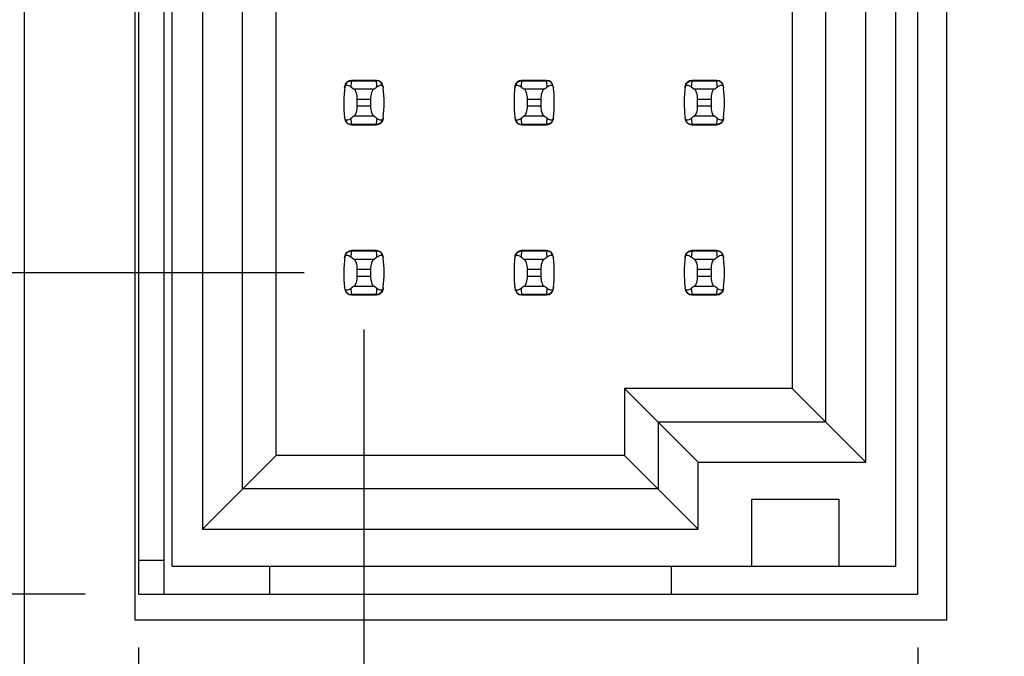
# Model space of a CAD drawing. Header units: inches. Extents: x 0 to 34, y 0 to 22.
# Tile 5 of 43: x 6.366 to 7.523, y 7.439 to 8.187. Entities that reach past the tile are written whole.
import ezdxf

# ---------------------------------------------------------------- set-up
doc = ezdxf.new("R2010")
doc.units = ezdxf.units.IN
doc.header["$LTSCALE"] = 1.87
doc.header["$MEASUREMENT"] = 0
doc.layers.get('0').update_dxf_attribs({"linetype": 'CONTINUOUS'})
doc.layers.add('DIMENSIONS', color=7, linetype='CONTINUOUS')
doc.styles.get("Standard").update_dxf_attribs({"font": 'txt', "width": 0.8})
doc.dimstyles.new('DIMSTYLE_2', dxfattribs={"dimtxt": 0.125, "dimasz": 0.18, "dimexe": 0.125, "dimexo": 0.0625, "dimgap": 0.03125, "dimtad": 0, "dimtih": 1, "dimtoh": 1, "dimlfac": 0.5, "dimzin": 4, "dimdsep": 46, "dimtxsty": 'STANDARD', "dimblk": '_FILLED', "dimblk1": '_FILLED', "dimblk2": '_FILLED', "dimcen": 0.09, "dimadec": 0, "dimazin": 0, "dimtp": 0.001, "dimtm": 0.001, "dimtfac": 1, "dimtofl": 0, "dimtmove": 0, "dimatfit": 3, "dimldrblk": '_FILLED', "dimfxl": 1, "dimtolj": 1, "dimtzin": 4, "dimarcsym": 0})

# ---------------------------------------------------------------- blocks, each defined once
blk = doc.blocks.new('*D9')
at = {"layer": 'DIMENSIONS', "color": 2, "linetype": 'CONTINUOUS'}
blk.add_line((6.6999, 7.8898), (5.6637, 7.8898), dxfattribs=at)
at = {"layer": 'DIMENSIONS', "color": 2, "linetype": 'CONTINUOUS', "insert": (5.6012, 7.9523), "char_height": 0.125, "width": 1.825, "attachment_point": 3, "line_spacing_factor": 0.9}
blk.add_mtext('PIN 1-A .86{\\Ftxt.shx;\\W1.000000;\\H0.125000; }[21.8]', dxfattribs=at)
blk = doc.blocks.new('_FILLED')
at = {"color": 0, "linetype": 'BYBLOCK'}
blk.add_solid([(0, 0), (-1, 0.1736), (-1, -0.1736)], dxfattribs=at)
blk = doc.blocks.new('*D10')
at = {"layer": 'DIMENSIONS', "color": 2, "linetype": 'CONTINUOUS'}
blk.add_line((6.4427, 7.5118), (5.6637, 7.5118), dxfattribs=at)
at = {"layer": 'DIMENSIONS', "color": 2, "linetype": 'CONTINUOUS', "insert": (5.6012, 7.5743), "char_height": 0.125, "width": 0.825, "attachment_point": 3, "line_spacing_factor": 0.9}
blk.add_mtext('.67{\\Ftxt.shx;\\W1.000000;\\H0.125000; }[17]', dxfattribs=at)
blk = doc.blocks.new('*D11')
at = {"layer": 'DIMENSIONS', "color": 2, "linetype": 'CONTINUOUS'}
blk.add_line((6.4427, 14.4658), (5.6637, 14.4658), dxfattribs=at)
at = {"layer": 'DIMENSIONS', "color": 2, "linetype": 'CONTINUOUS', "insert": (5.6012, 14.5283), "char_height": 0.125, "width": 1.225, "attachment_point": 3, "line_spacing_factor": 0.9}
blk.add_mtext('4.15{\\Ftxt.shx;\\W1.000000;\\H0.125000; }[105.4]', dxfattribs=at)
blk = doc.blocks.new('*D25')
at = {"layer": 'DIMENSIONS', "color": 2, "linetype": 'CONTINUOUS'}
blk.add_line((7.4212, 7.4493), (7.4212, 5.2383), dxfattribs=at)
at = {"layer": 'DIMENSIONS', "color": 2, "linetype": 'CONTINUOUS', "insert": (7.3587, 5.1758), "char_height": 0.125, "width": 1.225, "attachment_point": 3, "rotation": 90, "line_spacing_factor": 0.9}
blk.add_mtext('5X .24{\\Ftxt.shx;\\W1.000000;\\H0.125000; }[6.1]', dxfattribs=at)
blk = doc.blocks.new('*D26')
at = {"layer": 'DIMENSIONS', "color": 2, "linetype": 'CONTINUOUS'}
blk.add_line((6.5052, 7.4493), (6.5052, 5.2383), dxfattribs=at)
at = {"layer": 'DIMENSIONS', "color": 2, "linetype": 'CONTINUOUS', "insert": (6.4427, 5.1758), "char_height": 0.125, "width": 1.225, "attachment_point": 3, "rotation": 90, "line_spacing_factor": 0.9}
blk.add_mtext('5X .22{\\Ftxt.shx;\\W1.000000;\\H0.125000; }[5.5]', dxfattribs=at)
blk = doc.blocks.new('*D32')
at = {"layer": 'DIMENSIONS', "color": 2, "linetype": 'CONTINUOUS'}
blk.add_line((6.7702, 7.823), (6.7702, 5.2383), dxfattribs=at)
at = {"layer": 'DIMENSIONS', "color": 2, "linetype": 'CONTINUOUS', "insert": (6.7077, 5.1758), "char_height": 0.125, "width": 1.725, "attachment_point": 3, "rotation": 90, "line_spacing_factor": 0.9}
blk.add_mtext('PIN 1-A .08{\\Ftxt.shx;\\W1.000000;\\H0.125000; }[2.1]', dxfattribs=at)

msp = doc.modelspace()

# ---------------------------------------------------------------- linework, layer by layer
at = {"color": 7, "linetype": 'CONTINUOUS'}
for p, q in [((6.3712, 5.9858), (6.3712, 15.9938)), ((6.5352, 14.4658), (6.5352, 7.5118)), ((6.545, 7.5449), (6.545, 14.4347)), ((7.3954, 7.5449), (7.3954, 14.4347)), ((6.5805, 8.9087), (6.5805, 7.5882)), ((6.6277, 7.6355), (6.6277, 8.9087)), ((6.6671, 7.6748), (6.6671, 8.9087)), ((7.2734, 8.9087), (7.2734, 7.7536)), ((7.3128, 8.9087), (7.3128, 7.7142)), ((7.36, 7.6669), (7.36, 8.9087)), ((6.5052, 8.8098), (6.5052, 7.5118)), ((7.4212, 7.5118), (7.4212, 8.8098)), ((6.5012, 8.7798), (6.5012, 7.4818)), ((7.4552, 7.4818), (7.4552, 8.7798)), ((6.7849, 8.1158), (6.7556, 8.1158)), ((6.7556, 8.1158), (6.7556, 8.1154)), ((6.7556, 8.1154), (6.7849, 8.1154)), ((6.7849, 8.1154), (6.7849, 8.1158)), ((6.9849, 8.1158), (6.9556, 8.1158)), ((6.9556, 8.1158), (6.9556, 8.1154)), ((6.9556, 8.1154), (6.9849, 8.1154)), ((6.9849, 8.1154), (6.9849, 8.1158)), ((7.1849, 8.1158), (7.1556, 8.1158)), ((7.1556, 8.1158), (7.1556, 8.1154)), ((7.1556, 8.1154), (7.1849, 8.1154)), ((7.1849, 8.1154), (7.1849, 8.1158)), ((6.7816, 8.1055), (6.7589, 8.1055)), ((6.9816, 8.1055), (6.9589, 8.1055)), ((7.1816, 8.1055), (7.1589, 8.1055)), ((6.7624, 8.094), (6.7781, 8.094)), ((6.7624, 8.0855), (6.7624, 8.094)), ((6.7781, 8.094), (6.7781, 8.0855)), ((6.9624, 8.094), (6.9781, 8.094)), ((6.9624, 8.0855), (6.9624, 8.094)), ((6.9781, 8.094), (6.9781, 8.0855)), ((7.1624, 8.094), (7.1781, 8.094)), ((7.1624, 8.0855), (7.1624, 8.094)), ((7.1781, 8.094), (7.1781, 8.0855)), ((6.7781, 8.0855), (6.7624, 8.0855)), ((6.9781, 8.0855), (6.9624, 8.0855)), ((7.1781, 8.0855), (7.1624, 8.0855)), ((6.7589, 8.0741), (6.7816, 8.0741)), ((6.9589, 8.0741), (6.9816, 8.0741)), ((7.1589, 8.0741), (7.1816, 8.0741)), ((6.7849, 8.0642), (6.7556, 8.0642)), ((6.7556, 8.0642), (6.7556, 8.0638)), ((6.7556, 8.0638), (6.7849, 8.0638)), ((6.7849, 8.0638), (6.7849, 8.0642)), ((6.9849, 8.0642), (6.9556, 8.0642)), ((6.9556, 8.0642), (6.9556, 8.0638)), ((6.9556, 8.0638), (6.9849, 8.0638)), ((6.9849, 8.0638), (6.9849, 8.0642)), ((7.1849, 8.0642), (7.1556, 8.0642)), ((7.1556, 8.0642), (7.1556, 8.0638)), ((7.1556, 8.0638), (7.1849, 8.0638)), ((7.1849, 8.0638), (7.1849, 8.0642)), ((6.7849, 7.9158), (6.7556, 7.9158)), ((6.7556, 7.9158), (6.7556, 7.9154)), ((6.7556, 7.9154), (6.7849, 7.9154)), ((6.7849, 7.9154), (6.7849, 7.9158)), ((6.9849, 7.9158), (6.9556, 7.9158)), ((6.9556, 7.9158), (6.9556, 7.9154)), ((6.9556, 7.9154), (6.9849, 7.9154)), ((6.9849, 7.9154), (6.9849, 7.9158)), ((7.1849, 7.9158), (7.1556, 7.9158)), ((7.1556, 7.9158), (7.1556, 7.9154)), ((7.1556, 7.9154), (7.1849, 7.9154)), ((7.1849, 7.9154), (7.1849, 7.9158)), ((6.7816, 7.9055), (6.7589, 7.9055)), ((6.9816, 7.9055), (6.9589, 7.9055)), ((7.1816, 7.9055), (7.1589, 7.9055)), ((6.7624, 7.894), (6.7781, 7.894)), ((6.7624, 7.8855), (6.7624, 7.894)), ((6.7781, 7.894), (6.7781, 7.8855)), ((6.9624, 7.894), (6.9781, 7.894)), ((6.9624, 7.8855), (6.9624, 7.894)), ((6.9781, 7.894), (6.9781, 7.8855)), ((7.1624, 7.894), (7.1781, 7.894)), ((7.1624, 7.8855), (7.1624, 7.894)), ((7.1781, 7.894), (7.1781, 7.8855)), ((6.7781, 7.8855), (6.7624, 7.8855)), ((6.9781, 7.8855), (6.9624, 7.8855)), ((7.1781, 7.8855), (7.1624, 7.8855)), ((6.7589, 7.8741), (6.7816, 7.8741)), ((6.9589, 7.8741), (6.9816, 7.8741)), ((7.1589, 7.8741), (7.1816, 7.8741)), ((6.7849, 7.8642), (6.7556, 7.8642)), ((6.7556, 7.8642), (6.7556, 7.8638)), ((6.7556, 7.8638), (6.7849, 7.8638)), ((6.7849, 7.8638), (6.7849, 7.8642)), ((6.9849, 7.8642), (6.9556, 7.8642)), ((6.9556, 7.8642), (6.9556, 7.8638)), ((6.9556, 7.8638), (6.9849, 7.8638)), ((6.9849, 7.8638), (6.9849, 7.8642)), ((7.1849, 7.8642), (7.1556, 7.8642)), ((7.1556, 7.8642), (7.1556, 7.8638)), ((7.1556, 7.8638), (7.1849, 7.8638)), ((7.1849, 7.8638), (7.1849, 7.8642)), ((7.2734, 7.7536), (7.0765, 7.7536)), ((7.1632, 7.6669), (7.0765, 7.7536)), ((7.0765, 7.7536), (7.0765, 7.6748)), ((7.36, 7.6669), (7.2734, 7.7536)), ((7.3128, 7.7142), (7.1159, 7.7142)), ((7.1159, 7.7142), (7.1159, 7.6355)), ((6.5805, 7.5882), (6.6671, 7.6748)), ((7.0765, 7.6748), (6.6671, 7.6748)), ((7.1632, 7.5882), (7.0765, 7.6748)), ((7.1632, 7.6669), (7.36, 7.6669)), ((7.1632, 7.5882), (7.1632, 7.6669)), ((7.1159, 7.6355), (6.6277, 7.6355)), ((7.2261, 7.6236), (7.3285, 7.6236)), ((7.2261, 7.5449), (7.2261, 7.6236)), ((7.3285, 7.6236), (7.3285, 7.5449)), ((6.5805, 7.5882), (7.1632, 7.5882)), ((6.5052, 7.5518), (6.5352, 7.5518)), ((6.545, 7.5449), (7.3954, 7.5449)), ((6.6592, 7.5449), (6.6592, 7.5118)), ((7.1317, 7.5118), (7.1317, 7.5449)), ((6.5052, 7.5118), (7.4212, 7.5118)), ((6.5012, 7.4818), (7.4552, 7.4818))]:
    msp.add_line(p, q, dxfattribs=at)
for centre, radius, start, end in [((6.7556, 8.1079), 0.00787, 90, 173.0471), ((6.9041, 8.0974), 0.1496, 173.0991, 175.7944), ((6.7849, 8.1079), 0.00787, 6.9529, 90), ((6.6364, 8.0974), 0.1496, 4.2056, 6.9009), ((6.9556, 8.1079), 0.00787, 90, 173.0471), ((7.1041, 8.0974), 0.1496, 173.0991, 175.7944), ((6.9849, 8.1079), 0.00787, 6.9529, 90), ((6.8364, 8.0974), 0.1496, 4.2056, 6.9009), ((7.1556, 8.1079), 0.00787, 90, 173.0471), ((7.3041, 8.0974), 0.1496, 173.0991, 175.7944), ((7.1849, 8.1079), 0.00787, 6.9529, 90), ((7.0364, 8.0974), 0.1496, 4.2056, 6.9009), ((6.9041, 8.0898), 0.1575, 173.0989, 186.3712), ((6.6364, 8.0898), 0.1575, 353.6288, 6.3712), ((7.1041, 8.0898), 0.1575, 173.0989, 186.3712), ((6.8364, 8.0898), 0.1575, 353.6288, 6.3712), ((7.3041, 8.0898), 0.1575, 173.0989, 186.3712), ((7.0364, 8.0898), 0.1575, 353.6288, 6.3712), ((6.7556, 8.0717), 0.00787, 186.9529, 270), ((6.9041, 8.0822), 0.1496, 184.2056, 186.9009), ((6.6364, 8.0822), 0.1496, 353.0991, 355.7944), ((6.7849, 8.0717), 0.00787, 270, 353.0471), ((6.9556, 8.0717), 0.00787, 186.9529, 270), ((7.1041, 8.0822), 0.1496, 184.2056, 186.9009), ((6.8364, 8.0822), 0.1496, 353.0991, 355.7944), ((6.9849, 8.0717), 0.00787, 270, 353.0471), ((7.1556, 8.0717), 0.00787, 186.9529, 270), ((7.3041, 8.0822), 0.1496, 184.2056, 186.9009), ((7.0364, 8.0822), 0.1496, 353.0991, 355.7944), ((7.1849, 8.0717), 0.00787, 270, 353.0471), ((6.7556, 7.9079), 0.00787, 90, 173.0471), ((6.9041, 7.8974), 0.1496, 173.0991, 175.7944), ((6.7849, 7.9079), 0.00787, 6.9529, 90), ((6.6364, 7.8974), 0.1496, 4.2056, 6.9009), ((6.9556, 7.9079), 0.00787, 90, 173.0471), ((7.1041, 7.8974), 0.1496, 173.0991, 175.7944), ((6.9849, 7.9079), 0.00787, 6.9529, 90), ((6.8364, 7.8974), 0.1496, 4.2056, 6.9009), ((7.1556, 7.9079), 0.00787, 90, 173.0471), ((7.3041, 7.8974), 0.1496, 173.0991, 175.7944), ((7.1849, 7.9079), 0.00787, 6.9529, 90), ((7.0364, 7.8974), 0.1496, 4.2056, 6.9009), ((6.9041, 7.8898), 0.1575, 173.0989, 186.3712), ((6.6364, 7.8898), 0.1575, 353.6288, 6.3712), ((7.1041, 7.8898), 0.1575, 173.0989, 186.3712), ((6.8364, 7.8898), 0.1575, 353.6288, 6.3712), ((7.3041, 7.8898), 0.1575, 173.0989, 186.3712), ((7.0364, 7.8898), 0.1575, 353.6288, 6.3712), ((6.7556, 7.8717), 0.00787, 186.9529, 270), ((6.9041, 7.8822), 0.1496, 184.2056, 186.9009), ((6.6364, 7.8822), 0.1496, 353.0991, 355.7944), ((6.7849, 7.8717), 0.00787, 270, 353.0471), ((6.9556, 7.8717), 0.00787, 186.9529, 270), ((7.1041, 7.8822), 0.1496, 184.2056, 186.9009), ((6.8364, 7.8822), 0.1496, 353.0991, 355.7944), ((6.9849, 7.8717), 0.00787, 270, 353.0471), ((7.1556, 7.8717), 0.00787, 186.9529, 270), ((7.3041, 7.8822), 0.1496, 184.2056, 186.9009), ((7.0364, 7.8822), 0.1496, 353.0991, 355.7944), ((7.1849, 7.8717), 0.00787, 270, 353.0471)]:
    msp.add_arc(centre, radius, start, end, dxfattribs=at)
for centre, start_param, end_param in [((7.1264, 8.1433), -2.804032, -2.774684), ((6.4141, 8.1433), -0.366909, -0.33756), ((7.3264, 8.1433), -2.804032, -2.774684), ((6.6141, 8.1433), -0.366909, -0.33756), ((7.5264, 8.1433), -2.804032, -2.774684), ((6.8141, 8.1433), -0.366909, -0.33756), ((7.1264, 8.0363), 2.774684, 2.804032), ((6.4141, 8.0363), 0.33756, 0.366909), ((7.3264, 8.0363), 2.774684, 2.804032), ((6.6141, 8.0363), 0.33756, 0.366909), ((7.5264, 8.0363), 2.774684, 2.804032), ((6.8141, 8.0363), 0.33756, 0.366909), ((7.1264, 7.9433), -2.804032, -2.774684), ((6.4141, 7.9433), -0.366909, -0.33756), ((7.3264, 7.9433), -2.804032, -2.774684), ((6.6141, 7.9433), -0.366909, -0.33756), ((7.5264, 7.9433), -2.804032, -2.774684), ((6.8141, 7.9433), -0.366909, -0.33756), ((7.1264, 7.8363), 2.774684, 2.804032), ((6.4141, 7.8363), 0.33756, 0.366909), ((7.3264, 7.8363), 2.774684, 2.804032), ((6.6141, 7.8363), 0.33756, 0.366909), ((7.5264, 7.8363), 2.774684, 2.804032), ((6.8141, 7.8363), 0.33756, 0.366909)]:
    msp.add_ellipse(centre, major_axis=(0.3937, 0), ratio=0.267949, start_param=start_param, end_param=end_param, dxfattribs=at)
for points, knots in [([(6.7478, 8.1087), (6.748, 8.1105), (6.7499, 8.1141), (6.7537, 8.1154), (6.7556, 8.1154)], [0, 0, 0, 0, 0.49418, 1, 1, 1, 1]), ([(6.7927, 8.1087), (6.7925, 8.1105), (6.7906, 8.1141), (6.7868, 8.1154), (6.7849, 8.1154)], [0, 0, 0, 0, 0.49418, 1, 1, 1, 1]), ([(6.9478, 8.1087), (6.948, 8.1105), (6.9499, 8.1141), (6.9537, 8.1154), (6.9556, 8.1154)], [0, 0, 0, 0, 0.49418, 1, 1, 1, 1]), ([(6.9927, 8.1087), (6.9925, 8.1105), (6.9906, 8.1141), (6.9868, 8.1154), (6.9849, 8.1154)], [0, 0, 0, 0, 0.49418, 1, 1, 1, 1]), ([(7.1478, 8.1087), (7.148, 8.1105), (7.1499, 8.1141), (7.1537, 8.1154), (7.1556, 8.1154)], [0, 0, 0, 0, 0.49418, 1, 1, 1, 1]), ([(7.1927, 8.1087), (7.1925, 8.1105), (7.1906, 8.1141), (7.1868, 8.1154), (7.1849, 8.1154)], [0, 0, 0, 0, 0.49418, 1, 1, 1, 1]), ([(6.7476, 8.1073), (6.7477, 8.108), (6.7479, 8.1091), (6.7493, 8.1103), (6.7511, 8.1104), (6.753, 8.1096), (6.7543, 8.1088), (6.7549, 8.1084)], [0, 0, 0, 0, 0.221573, 0.342081, 0.537638, 0.75178, 1, 1, 1, 1]), ([(6.7624, 8.094), (6.7624, 8.0965), (6.762, 8.1), (6.7604, 8.1037), (6.7594, 8.1051), (6.7589, 8.1055)], [0, 0, 0, 0, 0.604658, 0.834309, 1, 1, 1, 1]), ([(6.7816, 8.1055), (6.781, 8.1051), (6.78, 8.1037), (6.7785, 8.1), (6.7781, 8.0965), (6.7781, 8.094)], [0, 0, 0, 0, 0.165672, 0.395352, 1, 1, 1, 1]), ([(6.7856, 8.1084), (6.7862, 8.1088), (6.7875, 8.1096), (6.7894, 8.1104), (6.7912, 8.1103), (6.7926, 8.1091), (6.7928, 8.108), (6.7929, 8.1073)], [0, 0, 0, 0, 0.248219, 0.462352, 0.657907, 0.778419, 1, 1, 1, 1]), ([(6.9476, 8.1073), (6.9477, 8.108), (6.9479, 8.1091), (6.9493, 8.1103), (6.9511, 8.1104), (6.953, 8.1096), (6.9543, 8.1088), (6.9549, 8.1084)], [0, 0, 0, 0, 0.221573, 0.342081, 0.537638, 0.75178, 1, 1, 1, 1]), ([(6.9624, 8.094), (6.9624, 8.0965), (6.962, 8.1), (6.9604, 8.1037), (6.9594, 8.1051), (6.9589, 8.1055)], [0, 0, 0, 0, 0.604658, 0.834309, 1, 1, 1, 1]), ([(6.9816, 8.1055), (6.981, 8.1051), (6.98, 8.1037), (6.9785, 8.1), (6.9781, 8.0965), (6.9781, 8.094)], [0, 0, 0, 0, 0.165672, 0.395352, 1, 1, 1, 1]), ([(6.9856, 8.1084), (6.9862, 8.1088), (6.9875, 8.1096), (6.9894, 8.1104), (6.9912, 8.1103), (6.9926, 8.1091), (6.9928, 8.108), (6.9929, 8.1073)], [0, 0, 0, 0, 0.248219, 0.462352, 0.657907, 0.778419, 1, 1, 1, 1]), ([(7.1476, 8.1073), (7.1477, 8.108), (7.1479, 8.1091), (7.1493, 8.1103), (7.1511, 8.1104), (7.153, 8.1096), (7.1543, 8.1088), (7.1549, 8.1084)], [0, 0, 0, 0, 0.221573, 0.342081, 0.537638, 0.75178, 1, 1, 1, 1]), ([(7.1624, 8.094), (7.1624, 8.0965), (7.162, 8.1), (7.1604, 8.1037), (7.1594, 8.1051), (7.1589, 8.1055)], [0, 0, 0, 0, 0.604658, 0.834309, 1, 1, 1, 1]), ([(7.1816, 8.1055), (7.181, 8.1051), (7.18, 8.1037), (7.1785, 8.1), (7.1781, 8.0965), (7.1781, 8.094)], [0, 0, 0, 0, 0.165672, 0.395352, 1, 1, 1, 1]), ([(7.1856, 8.1084), (7.1862, 8.1088), (7.1875, 8.1096), (7.1894, 8.1104), (7.1912, 8.1103), (7.1926, 8.1091), (7.1928, 8.108), (7.1929, 8.1073)], [0, 0, 0, 0, 0.248219, 0.462352, 0.657907, 0.778419, 1, 1, 1, 1]), ([(6.7589, 8.0741), (6.7594, 8.0745), (6.7604, 8.0758), (6.762, 8.0796), (6.7624, 8.0831), (6.7624, 8.0855)], [0, 0, 0, 0, 0.165672, 0.395352, 1, 1, 1, 1]), ([(6.7781, 8.0855), (6.7781, 8.0831), (6.7785, 8.0796), (6.78, 8.0758), (6.781, 8.0745), (6.7816, 8.0741)], [0, 0, 0, 0, 0.604658, 0.834309, 1, 1, 1, 1]), ([(6.9589, 8.0741), (6.9594, 8.0745), (6.9604, 8.0758), (6.962, 8.0796), (6.9624, 8.0831), (6.9624, 8.0855)], [0, 0, 0, 0, 0.165672, 0.395352, 1, 1, 1, 1]), ([(6.9781, 8.0855), (6.9781, 8.0831), (6.9785, 8.0796), (6.98, 8.0758), (6.981, 8.0745), (6.9816, 8.0741)], [0, 0, 0, 0, 0.604658, 0.834309, 1, 1, 1, 1]), ([(7.1589, 8.0741), (7.1594, 8.0745), (7.1604, 8.0758), (7.162, 8.0796), (7.1624, 8.0831), (7.1624, 8.0855)], [0, 0, 0, 0, 0.165672, 0.395352, 1, 1, 1, 1]), ([(7.1781, 8.0855), (7.1781, 8.0831), (7.1785, 8.0796), (7.18, 8.0758), (7.181, 8.0745), (7.1816, 8.0741)], [0, 0, 0, 0, 0.604658, 0.834309, 1, 1, 1, 1]), ([(6.7549, 8.0712), (6.7543, 8.0707), (6.753, 8.0699), (6.7511, 8.0692), (6.7493, 8.0693), (6.7479, 8.0705), (6.7477, 8.0716), (6.7476, 8.0723)], [0, 0, 0, 0, 0.248219, 0.462352, 0.657906, 0.77842, 1, 1, 1, 1]), ([(6.7478, 8.0709), (6.748, 8.0691), (6.7499, 8.0655), (6.7537, 8.0642), (6.7556, 8.0642)], [0, 0, 0, 0, 0.49418, 1, 1, 1, 1]), ([(6.7927, 8.0709), (6.7925, 8.0691), (6.7906, 8.0655), (6.7868, 8.0642), (6.7849, 8.0642)], [0, 0, 0, 0, 0.49418, 1, 1, 1, 1]), ([(6.7929, 8.0723), (6.7928, 8.0716), (6.7926, 8.0705), (6.7912, 8.0693), (6.7894, 8.0692), (6.7875, 8.0699), (6.7862, 8.0707), (6.7856, 8.0712)], [0, 0, 0, 0, 0.221528, 0.34208, 0.53764, 0.751766, 1, 1, 1, 1]), ([(6.9549, 8.0712), (6.9543, 8.0707), (6.953, 8.0699), (6.9511, 8.0692), (6.9493, 8.0693), (6.9479, 8.0705), (6.9477, 8.0716), (6.9476, 8.0723)], [0, 0, 0, 0, 0.248219, 0.462352, 0.657906, 0.77842, 1, 1, 1, 1]), ([(6.9478, 8.0709), (6.948, 8.0691), (6.9499, 8.0655), (6.9537, 8.0642), (6.9556, 8.0642)], [0, 0, 0, 0, 0.49418, 1, 1, 1, 1]), ([(6.9927, 8.0709), (6.9925, 8.0691), (6.9906, 8.0655), (6.9868, 8.0642), (6.9849, 8.0642)], [0, 0, 0, 0, 0.49418, 1, 1, 1, 1]), ([(6.9929, 8.0723), (6.9928, 8.0716), (6.9926, 8.0705), (6.9912, 8.0693), (6.9894, 8.0692), (6.9875, 8.0699), (6.9862, 8.0707), (6.9856, 8.0712)], [0, 0, 0, 0, 0.221528, 0.34208, 0.53764, 0.751766, 1, 1, 1, 1]), ([(7.1549, 8.0712), (7.1543, 8.0707), (7.153, 8.0699), (7.1511, 8.0692), (7.1493, 8.0693), (7.1479, 8.0705), (7.1477, 8.0716), (7.1476, 8.0723)], [0, 0, 0, 0, 0.248219, 0.462352, 0.657906, 0.77842, 1, 1, 1, 1]), ([(7.1478, 8.0709), (7.148, 8.0691), (7.1499, 8.0655), (7.1537, 8.0642), (7.1556, 8.0642)], [0, 0, 0, 0, 0.49418, 1, 1, 1, 1]), ([(7.1927, 8.0709), (7.1925, 8.0691), (7.1906, 8.0655), (7.1868, 8.0642), (7.1849, 8.0642)], [0, 0, 0, 0, 0.49418, 1, 1, 1, 1]), ([(7.1929, 8.0723), (7.1928, 8.0716), (7.1926, 8.0705), (7.1912, 8.0693), (7.1894, 8.0692), (7.1875, 8.0699), (7.1862, 8.0707), (7.1856, 8.0712)], [0, 0, 0, 0, 0.221528, 0.34208, 0.53764, 0.751766, 1, 1, 1, 1]), ([(6.7478, 7.9087), (6.748, 7.9105), (6.7499, 7.9141), (6.7537, 7.9154), (6.7556, 7.9154)], [0, 0, 0, 0, 0.49418, 1, 1, 1, 1]), ([(6.7927, 7.9087), (6.7925, 7.9105), (6.7906, 7.9141), (6.7868, 7.9154), (6.7849, 7.9154)], [0, 0, 0, 0, 0.49418, 1, 1, 1, 1]), ([(6.9478, 7.9087), (6.948, 7.9105), (6.9499, 7.9141), (6.9537, 7.9154), (6.9556, 7.9154)], [0, 0, 0, 0, 0.49418, 1, 1, 1, 1]), ([(6.9927, 7.9087), (6.9925, 7.9105), (6.9906, 7.9141), (6.9868, 7.9154), (6.9849, 7.9154)], [0, 0, 0, 0, 0.49418, 1, 1, 1, 1]), ([(7.1478, 7.9087), (7.148, 7.9105), (7.1499, 7.9141), (7.1537, 7.9154), (7.1556, 7.9154)], [0, 0, 0, 0, 0.49418, 1, 1, 1, 1]), ([(7.1927, 7.9087), (7.1925, 7.9105), (7.1906, 7.9141), (7.1868, 7.9154), (7.1849, 7.9154)], [0, 0, 0, 0, 0.49418, 1, 1, 1, 1]), ([(6.7476, 7.9073), (6.7477, 7.908), (6.7479, 7.9091), (6.7493, 7.9103), (6.7511, 7.9104), (6.753, 7.9096), (6.7543, 7.9088), (6.7549, 7.9084)], [0, 0, 0, 0, 0.221573, 0.342081, 0.537638, 0.75178, 1, 1, 1, 1]), ([(6.7624, 7.894), (6.7624, 7.8965), (6.762, 7.9), (6.7604, 7.9037), (6.7594, 7.9051), (6.7589, 7.9055)], [0, 0, 0, 0, 0.604658, 0.834309, 1, 1, 1, 1]), ([(6.7816, 7.9055), (6.781, 7.9051), (6.78, 7.9037), (6.7785, 7.9), (6.7781, 7.8965), (6.7781, 7.894)], [0, 0, 0, 0, 0.165672, 0.395352, 1, 1, 1, 1]), ([(6.7856, 7.9084), (6.7862, 7.9088), (6.7875, 7.9096), (6.7894, 7.9104), (6.7912, 7.9103), (6.7926, 7.9091), (6.7928, 7.908), (6.7929, 7.9073)], [0, 0, 0, 0, 0.248219, 0.462352, 0.657907, 0.778419, 1, 1, 1, 1]), ([(6.9476, 7.9073), (6.9477, 7.908), (6.9479, 7.9091), (6.9493, 7.9103), (6.9511, 7.9104), (6.953, 7.9096), (6.9543, 7.9088), (6.9549, 7.9084)], [0, 0, 0, 0, 0.221573, 0.342081, 0.537638, 0.75178, 1, 1, 1, 1]), ([(6.9624, 7.894), (6.9624, 7.8965), (6.962, 7.9), (6.9604, 7.9037), (6.9594, 7.9051), (6.9589, 7.9055)], [0, 0, 0, 0, 0.604658, 0.834309, 1, 1, 1, 1]), ([(6.9816, 7.9055), (6.981, 7.9051), (6.98, 7.9037), (6.9785, 7.9), (6.9781, 7.8965), (6.9781, 7.894)], [0, 0, 0, 0, 0.165672, 0.395352, 1, 1, 1, 1]), ([(6.9856, 7.9084), (6.9862, 7.9088), (6.9875, 7.9096), (6.9894, 7.9104), (6.9912, 7.9103), (6.9926, 7.9091), (6.9928, 7.908), (6.9929, 7.9073)], [0, 0, 0, 0, 0.248219, 0.462352, 0.657907, 0.778419, 1, 1, 1, 1]), ([(7.1476, 7.9073), (7.1477, 7.908), (7.1479, 7.9091), (7.1493, 7.9103), (7.1511, 7.9104), (7.153, 7.9096), (7.1543, 7.9088), (7.1549, 7.9084)], [0, 0, 0, 0, 0.221573, 0.342081, 0.537638, 0.75178, 1, 1, 1, 1]), ([(7.1624, 7.894), (7.1624, 7.8965), (7.162, 7.9), (7.1604, 7.9037), (7.1594, 7.9051), (7.1589, 7.9055)], [0, 0, 0, 0, 0.604658, 0.834309, 1, 1, 1, 1]), ([(7.1816, 7.9055), (7.181, 7.9051), (7.18, 7.9037), (7.1785, 7.9), (7.1781, 7.8965), (7.1781, 7.894)], [0, 0, 0, 0, 0.165672, 0.395352, 1, 1, 1, 1]), ([(7.1856, 7.9084), (7.1862, 7.9088), (7.1875, 7.9096), (7.1894, 7.9104), (7.1912, 7.9103), (7.1926, 7.9091), (7.1928, 7.908), (7.1929, 7.9073)], [0, 0, 0, 0, 0.248219, 0.462352, 0.657907, 0.778419, 1, 1, 1, 1]), ([(6.7589, 7.8741), (6.7594, 7.8745), (6.7604, 7.8758), (6.762, 7.8796), (6.7624, 7.8831), (6.7624, 7.8855)], [0, 0, 0, 0, 0.165672, 0.395352, 1, 1, 1, 1]), ([(6.7781, 7.8855), (6.7781, 7.8831), (6.7785, 7.8796), (6.78, 7.8758), (6.781, 7.8745), (6.7816, 7.8741)], [0, 0, 0, 0, 0.604658, 0.834309, 1, 1, 1, 1]), ([(6.9589, 7.8741), (6.9594, 7.8745), (6.9604, 7.8758), (6.962, 7.8796), (6.9624, 7.8831), (6.9624, 7.8855)], [0, 0, 0, 0, 0.165672, 0.395352, 1, 1, 1, 1]), ([(6.9781, 7.8855), (6.9781, 7.8831), (6.9785, 7.8796), (6.98, 7.8758), (6.981, 7.8745), (6.9816, 7.8741)], [0, 0, 0, 0, 0.604658, 0.834309, 1, 1, 1, 1]), ([(7.1589, 7.8741), (7.1594, 7.8745), (7.1604, 7.8758), (7.162, 7.8796), (7.1624, 7.8831), (7.1624, 7.8855)], [0, 0, 0, 0, 0.165672, 0.395352, 1, 1, 1, 1]), ([(7.1781, 7.8855), (7.1781, 7.8831), (7.1785, 7.8796), (7.18, 7.8758), (7.181, 7.8745), (7.1816, 7.8741)], [0, 0, 0, 0, 0.604658, 0.834309, 1, 1, 1, 1]), ([(6.7549, 7.8712), (6.7543, 7.8707), (6.753, 7.8699), (6.7511, 7.8692), (6.7493, 7.8693), (6.7479, 7.8705), (6.7477, 7.8716), (6.7476, 7.8723)], [0, 0, 0, 0, 0.248219, 0.462352, 0.657906, 0.77842, 1, 1, 1, 1]), ([(6.7478, 7.8709), (6.748, 7.8691), (6.7499, 7.8655), (6.7537, 7.8642), (6.7556, 7.8642)], [0, 0, 0, 0, 0.49418, 1, 1, 1, 1]), ([(6.7927, 7.8709), (6.7925, 7.8691), (6.7906, 7.8655), (6.7868, 7.8642), (6.7849, 7.8642)], [0, 0, 0, 0, 0.49418, 1, 1, 1, 1]), ([(6.7929, 7.8723), (6.7928, 7.8716), (6.7926, 7.8705), (6.7912, 7.8693), (6.7894, 7.8692), (6.7875, 7.8699), (6.7862, 7.8707), (6.7856, 7.8712)], [0, 0, 0, 0, 0.221528, 0.34208, 0.53764, 0.751766, 1, 1, 1, 1]), ([(6.9549, 7.8712), (6.9543, 7.8707), (6.953, 7.8699), (6.9511, 7.8692), (6.9493, 7.8693), (6.9479, 7.8705), (6.9477, 7.8716), (6.9476, 7.8723)], [0, 0, 0, 0, 0.248219, 0.462352, 0.657906, 0.77842, 1, 1, 1, 1]), ([(6.9478, 7.8709), (6.948, 7.8691), (6.9499, 7.8655), (6.9537, 7.8642), (6.9556, 7.8642)], [0, 0, 0, 0, 0.49418, 1, 1, 1, 1]), ([(6.9927, 7.8709), (6.9925, 7.8691), (6.9906, 7.8655), (6.9868, 7.8642), (6.9849, 7.8642)], [0, 0, 0, 0, 0.49418, 1, 1, 1, 1]), ([(6.9929, 7.8723), (6.9928, 7.8716), (6.9926, 7.8705), (6.9912, 7.8693), (6.9894, 7.8692), (6.9875, 7.8699), (6.9862, 7.8707), (6.9856, 7.8712)], [0, 0, 0, 0, 0.221528, 0.34208, 0.53764, 0.751766, 1, 1, 1, 1]), ([(7.1549, 7.8712), (7.1543, 7.8707), (7.153, 7.8699), (7.1511, 7.8692), (7.1493, 7.8693), (7.1479, 7.8705), (7.1477, 7.8716), (7.1476, 7.8723)], [0, 0, 0, 0, 0.248219, 0.462352, 0.657906, 0.77842, 1, 1, 1, 1]), ([(7.1478, 7.8709), (7.148, 7.8691), (7.1499, 7.8655), (7.1537, 7.8642), (7.1556, 7.8642)], [0, 0, 0, 0, 0.49418, 1, 1, 1, 1]), ([(7.1927, 7.8709), (7.1925, 7.8691), (7.1906, 7.8655), (7.1868, 7.8642), (7.1849, 7.8642)], [0, 0, 0, 0, 0.49418, 1, 1, 1, 1]), ([(7.1929, 7.8723), (7.1928, 7.8716), (7.1926, 7.8705), (7.1912, 7.8693), (7.1894, 7.8692), (7.1875, 7.8699), (7.1862, 7.8707), (7.1856, 7.8712)], [0, 0, 0, 0, 0.221528, 0.34208, 0.53764, 0.751766, 1, 1, 1, 1])]:
    msp.add_open_spline(points, degree=3, knots=knots, dxfattribs=at)

# ---------------------------------------------------------------- dimensions: what is measured, and where the dimension line sits
at = {"layer": 'DIMENSIONS', "color": 2, "linetype": 'CONTINUOUS'}
for feature_location, picture, middle in [((6.4427, 14.4658), '*D11', (4.9887, 14.4658)), ((6.4427, 7.5118), '*D10', (5.1887, 7.5118))]:
    dim = msp.add_ordinate_dim(feature_location=feature_location, offset=(-0.779, 0), dtype=0, origin=(6.5052, 6.1698), dimstyle='DIMSTYLE_2', dxfattribs=at)
    dim.commit()
    dim.dimension.update_dxf_attribs({"geometry": picture, "text_midpoint": middle})
for feature_location, offset, dtype, origin, text, picture, middle in [((6.6999, 7.8898), (-1.0361, 0), 0, (6.7624, 6.1698), 'PIN 1-A <>', '*D9', (4.6887, 7.8898)), ((6.7702, 7.823), (0, -2.5847), 1, (6.9392, 7.8855), 'PIN 1-A <>', '*D32', (6.7702, 4.3133)), ((6.5052, 7.4493), (0, -2.211), 1, (6.9392, 7.5118), '5X <>', '*D26', (6.5052, 4.5633)), ((7.4212, 7.4493), (0, -2.211), 1, (6.9392, 7.5118), '5X <>', '*D25', (7.4212, 4.5633))]:
    dim = msp.add_ordinate_dim(feature_location=feature_location, offset=offset, dtype=dtype, origin=origin, text=text, dimstyle='DIMSTYLE_2', dxfattribs=at)
    dim.commit()
    dim.dimension.update_dxf_attribs({"geometry": picture, "text_midpoint": middle})

doc.saveas('drawing.dxf')
